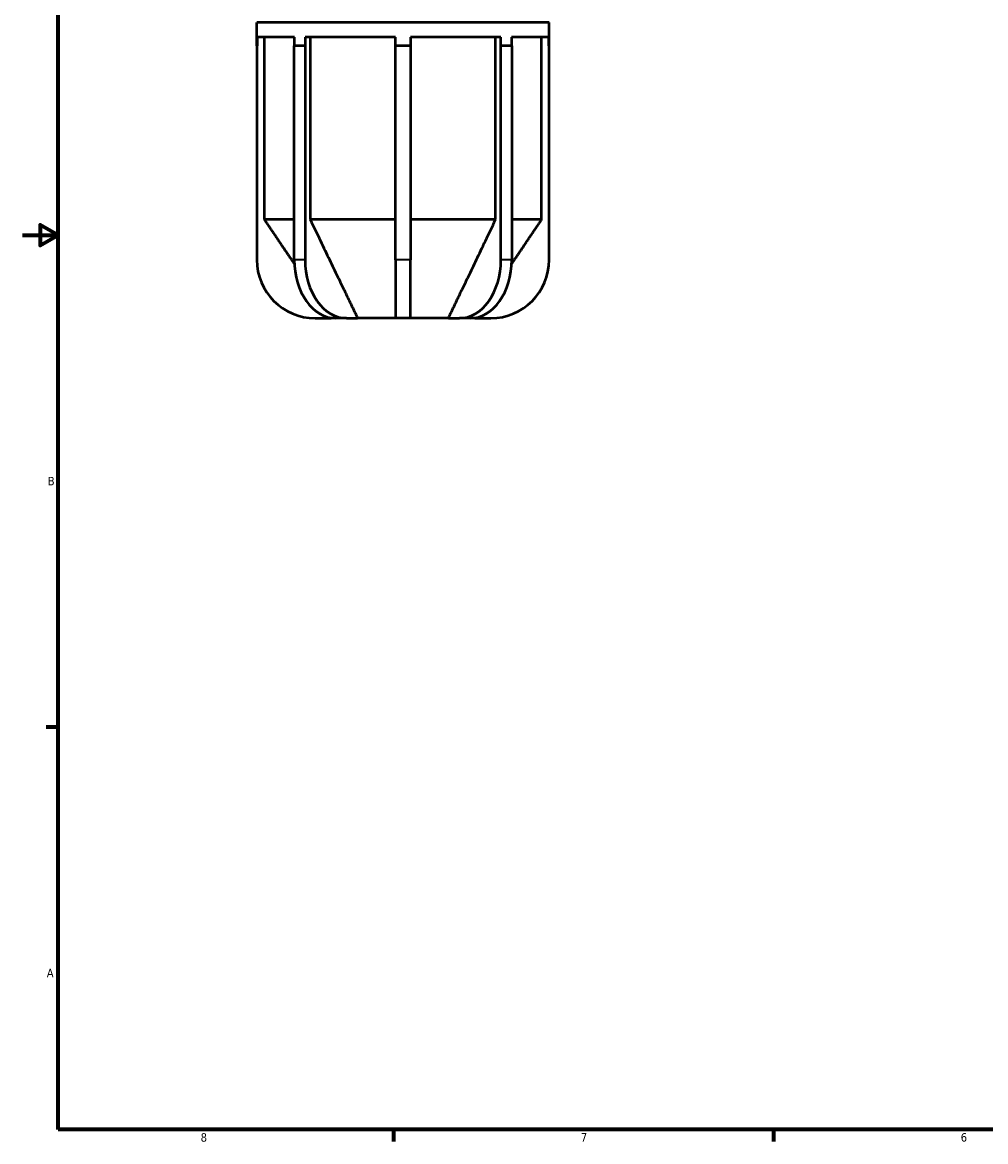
# Model space of a CAD drawing. Header units: inches. Extents: x 0.1 to 42.6, y 0.6 to 29.3.
# Tile 1 of 6: x 0.1 to 10.9, y 0.9 to 13.4. Entities that reach past the tile are written whole.
import ezdxf

# ---------------------------------------------------------------- set-up
doc = ezdxf.new("R2010")
doc.units = ezdxf.units.IN
doc.header["$MEASUREMENT"] = 0
for name, color, linetype, lineweight in [('Border (ANSI)', 7, 'Continuous', 70), ('Visible (ANSI)', 7, 'Continuous', 50), ('Visible Narrow (ANSI)', 7, 'Continuous', 35)]:
    doc.layers.add(name, color=color, linetype=linetype, lineweight=lineweight)
doc.styles.add('Note Text (ANSI)', font='tahoma.ttf')

# ---------------------------------------------------------------- blocks, each defined once
blk = doc.blocks.new('Borders Default Border')
at = {"layer": 'Border (ANSI)'}
for p, q in [((0.5, 5.5), (0.366, 5.5)), ((4.25, 1), (4.25, 0.866)), ((8.5, 1), (8.5, 0.866))]:
    blk.add_line(p, q, dxfattribs=at)
at = {"layer": 'Border (ANSI)', "flags": 128}
for points in [[(0.5, 1), (0.5, 21), (33.5, 21), (33.5, 1), (0.5, 1)], [(0.1, 11), (0.5, 11), (0.3, 11.115), (0.3, 10.885), (0.5, 11)]]:
    blk.add_lwpolyline(points, dxfattribs=at)
at = {"layer": 'Border (ANSI)', "color": 5, "true_color": 0x0000ff, "char_height": 0.0945, "attachment_point": 7, "style": 'Note Text (ANSI)'}
for s, insert in [('B', (0.384, 8.203)), ('A', (0.373, 2.703)), ('8', (2.094, 0.863)), ('7', (6.346, 0.866)), ('6', (10.595, 0.864))]:
    blk.add_mtext(s, dxfattribs=dict(at, insert=insert))

msp = doc.modelspace()

# ---------------------------------------------------------------- linework, layer by layer
at = {"layer": 'Visible (ANSI)'}
for p, q in [((5.9918, 13.3785), (2.7218, 13.3785)), ((2.7218, 13.1169), (2.7218, 13.3785)), ((5.9918, 13.1169), (5.9918, 13.3785)), ((2.7241, 13.215), (2.7241, 13.1169)), ((3.142, 13.215), (2.7241, 13.215)), ((2.8059, 13.215), (2.8059, 11.1735)), ((3.142, 13.1169), (3.142, 13.215)), ((3.2625, 13.215), (3.2625, 13.1169)), ((4.2716, 13.215), (3.2625, 13.215)), ((3.3204, 13.215), (3.3204, 11.1735)), ((4.2716, 13.1169), (4.2716, 13.215)), ((4.442, 13.215), (4.442, 13.1169)), ((5.4511, 13.215), (4.442, 13.215)), ((5.3932, 11.1735), (5.3932, 13.215)), ((5.4511, 13.1169), (5.4511, 13.215)), ((5.5716, 13.215), (5.5716, 13.1169)), ((5.9896, 13.215), (5.5716, 13.215)), ((5.9077, 11.1735), (5.9077, 13.215)), ((5.9896, 13.1169), (5.9896, 13.215)), ((2.7241, 13.1169), (2.7218, 13.1169)), ((2.7218, 13.1169), (2.7218, 10.725)), ((3.2007, 13.1169), (3.1405, 13.1169)), ((3.1405, 10.725), (3.1405, 13.1169)), ((3.261, 13.1169), (3.2007, 13.1169)), ((3.2625, 13.1169), (3.261, 13.1169)), ((3.261, 13.1169), (3.261, 10.725)), ((4.3568, 13.1169), (4.2716, 13.1169)), ((4.2716, 10.725), (4.2716, 13.1169)), ((4.442, 13.1169), (4.3568, 13.1169)), ((4.442, 13.1169), (4.442, 10.725)), ((5.4527, 13.1169), (5.4511, 13.1169)), ((5.513, 13.1169), (5.4527, 13.1169)), ((5.4527, 10.725), (5.4527, 13.1169)), ((5.5732, 13.1169), (5.513, 13.1169)), ((5.5732, 13.1169), (5.5732, 10.725)), ((5.9918, 13.1169), (5.9896, 13.1169)), ((5.9918, 10.725), (5.9918, 13.1169)), ((3.1405, 11.1735), (2.8059, 11.1735)), ((4.2716, 11.1735), (3.3204, 11.1735)), ((5.3932, 11.1735), (4.442, 11.1735)), ((5.9077, 11.1735), (5.5732, 11.1735)), ((4.2716, 10.725), (4.2716, 10.071)), ((4.442, 10.071), (4.442, 10.725)), ((3.3758, 10.071), (3.5539, 10.071)), ((3.6029, 10.071), (3.5539, 10.071)), ((3.7234, 10.071), (3.6029, 10.071)), ((3.7234, 10.071), (3.8493, 10.071)), ((4.2716, 10.071), (3.8493, 10.071)), ((4.442, 10.071), (4.2716, 10.071)), ((4.8643, 10.071), (4.442, 10.071)), ((4.8643, 10.071), (4.9903, 10.071)), ((5.1107, 10.071), (4.9903, 10.071)), ((5.1597, 10.071), (5.1107, 10.071)), ((5.1597, 10.071), (5.3378, 10.071))]:
    msp.add_line(p, q, dxfattribs=at)
for centre, start, end in [((3.3758, 10.725), 180, 270), ((5.3378, 10.725), 270, 0)]:
    msp.add_arc(centre, 0.654, start, end, dxfattribs=at)
for centre, start_param, end_param in [((3.6029, 10.725), 4.712389, 6.2831853), ((3.7234, 10.725), 4.712389, 6.2831853), ((4.9903, 10.725), 0, 1.5707963), ((5.1107, 10.725), 0, 1.5707963)]:
    msp.add_ellipse(centre, major_axis=(0, -0.654), ratio=0.7071068, start_param=start_param, end_param=end_param, dxfattribs=at)
for points, weights in [([(2.8059, 11.1735), (2.9941, 10.8958), (3.1417, 10.6782)], [1, 1.02009659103, 1.02532601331]), ([(3.3204, 11.1735), (3.6684, 10.447), (3.8493, 10.071)], [1, 1.05433085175, 1]), ([(4.8643, 10.071), (5.0452, 10.447), (5.3932, 11.1735)], [1, 1.05433085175, 1]), ([(5.572, 10.6782), (5.7196, 10.8958), (5.9077, 11.1735)], [1.02532601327, 1.02009659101, 1]), ([(3.5511, 10.0751), (3.5525, 10.073), (3.5539, 10.071)], [1.00055960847, 1.00028126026, 1]), ([(5.1597, 10.071), (5.1611, 10.073), (5.1625, 10.0751)], [1, 1.00028126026, 1.00055960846])]:
    msp.add_rational_spline(points, weights, degree=2, dxfattribs=at)
at = {"layer": 'Visible Narrow (ANSI)'}
for p, q in [((3.2549, 10.725), (3.1465, 10.725)), ((4.4335, 10.725), (4.2802, 10.725)), ((5.5672, 10.725), (5.4587, 10.725))]:
    msp.add_line(p, q, dxfattribs=at)

# ---------------------------------------------------------------- block references
msp.add_blockref('Borders Default Border', (0, 0))

doc.saveas('drawing.dxf')
